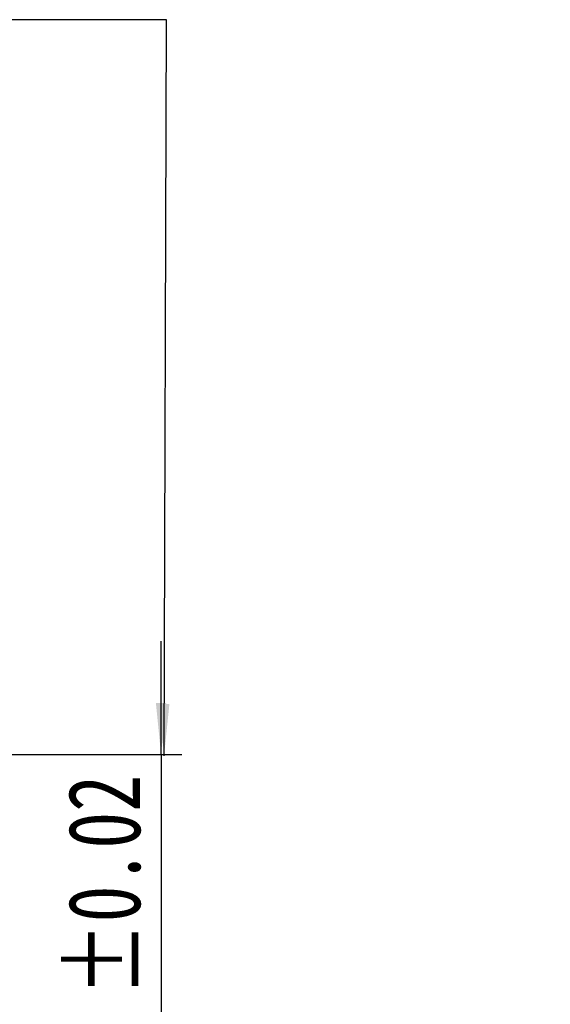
# Model space of a CAD drawing. Header units: millimetres. Extents: x 28 to 295, y 13 to 199.
# Tile 5 of 6: x 270 to 295, y 42 to 90. Entities that reach past the tile are written whole.
import ezdxf

# ---------------------------------------------------------------- set-up
doc = ezdxf.new("R2010")
doc.units = ezdxf.units.MM
doc.layers.add('FORMAT', color=7, linetype='Continuous')
doc.styles.add('SLDTEXTSTYLE0', font='TXT', dxfattribs={"width": 0.75})
doc.styles.add('SLDTEXTSTYLE1', font='TXT', dxfattribs={"width": 0.75, "bigfont": 'bigfont'})
doc.dimstyles.new('SLDDIMSTYLE7', dxfattribs={"dimtxt": 3.5, "dimasz": 2.5, "dimexe": 0, "dimexo": 0.0625, "dimgap": 0.875, "dimtad": 1, "dimlfac": 1.5, "dimrnd": 1e-09, "dimzin": 12, "dimdsep": 46, "dimtxsty": 'SLDTEXTSTYLE0', "dimsah": 1, "dimcen": 0.09, "dimadec": 0, "dimazin": 3, "dimtol": 1, "dimtp": 0.02, "dimtm": 0.02, "dimtfac": 1, "dimtmove": 0, "dimatfit": 0, "dimfxl": 0, "dimfrac": 2, "dimtolj": 1, "dimarcsym": 0})

# ---------------------------------------------------------------- blocks, each defined once
blk = doc.blocks.new('_D_15')
at = {"layer": 'FORMAT', "color": 7}
for p, q in [((276.4384138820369, 54.00848453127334), (276.4384138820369, 59.50848453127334)), ((262.875117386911, 54.00848453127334), (277.4384138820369, 54.00848453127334)), ((276.4384138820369, 54.00848453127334), (276.4384138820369, 37.34181786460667)), ((261.4384138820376, 37.34181786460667), (277.4384138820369, 37.34181786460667)), ((276.4384138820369, 37.34181786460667), (276.4384138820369, 31.84181786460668))]:
    blk.add_line(p, q, dxfattribs=at)
for points in [[(276.4384138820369, 54.00848453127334), (276.6884138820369, 56.50848453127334), (276.1884138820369, 56.50848453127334)], [(276.4384138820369, 37.34181786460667), (276.1884138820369, 34.84181786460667), (276.6884138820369, 34.84181786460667)]]:
    blk.add_solid(points, dxfattribs=at)
at = {"layer": 'FORMAT', "color": 7, "char_height": 3.5, "attachment_point": 1, "rotation": 90.00000000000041, "style": 'SLDTEXTSTYLE0'}
for s, insert in [('±0.02', (271.926676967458, 42.30858179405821)), ('25', (271.9266769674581, 35.82385940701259))]:
    blk.add_mtext(s, dxfattribs=dict(at, insert=insert))

msp = doc.modelspace()

# ---------------------------------------------------------------- linework, layer by layer
at = {"layer": 'FORMAT', "color": 7}
for p, q in [((276.7052083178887, 89.61325528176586), (248.633595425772, 89.61325528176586)), ((276.5836313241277, 53.95542457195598), (276.7052083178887, 89.61325528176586))]:
    msp.add_line(p, q, dxfattribs=at)
msp.add_solid([(276.5836313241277, 53.95542457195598), (276.8421536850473, 56.45455765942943), (276.342156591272, 56.45626242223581)], dxfattribs=at)

# ---------------------------------------------------------------- texts
at = {"layer": 'FORMAT', "color": 7, "insert": (231.0263283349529, 84.29465502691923), "char_height": 3.439583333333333, "attachment_point": 1, "style": 'SLDTEXTSTYLE1'}
msp.add_mtext('\\M+188CA\\M+19275\\M+19378', dxfattribs=at)

# ---------------------------------------------------------------- dimensions: what is measured, and where the dimension line sits
at = {"layer": 'FORMAT', "color": 7}
dim = msp.add_linear_dim(base=(276.4384138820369, 37.34181786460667), p1=(261.875117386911, 54.00848453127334), p2=(260.4384138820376, 37.34181786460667), angle=90.0000000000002, dimstyle='SLDDIMSTYLE7', dxfattribs=at)
dim.commit()
dim.dimension.update_dxf_attribs({"geometry": '_D_15', "text_midpoint": (276.4384138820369, 44.86309563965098), "dimtype": 160})

doc.saveas('drawing.dxf')
